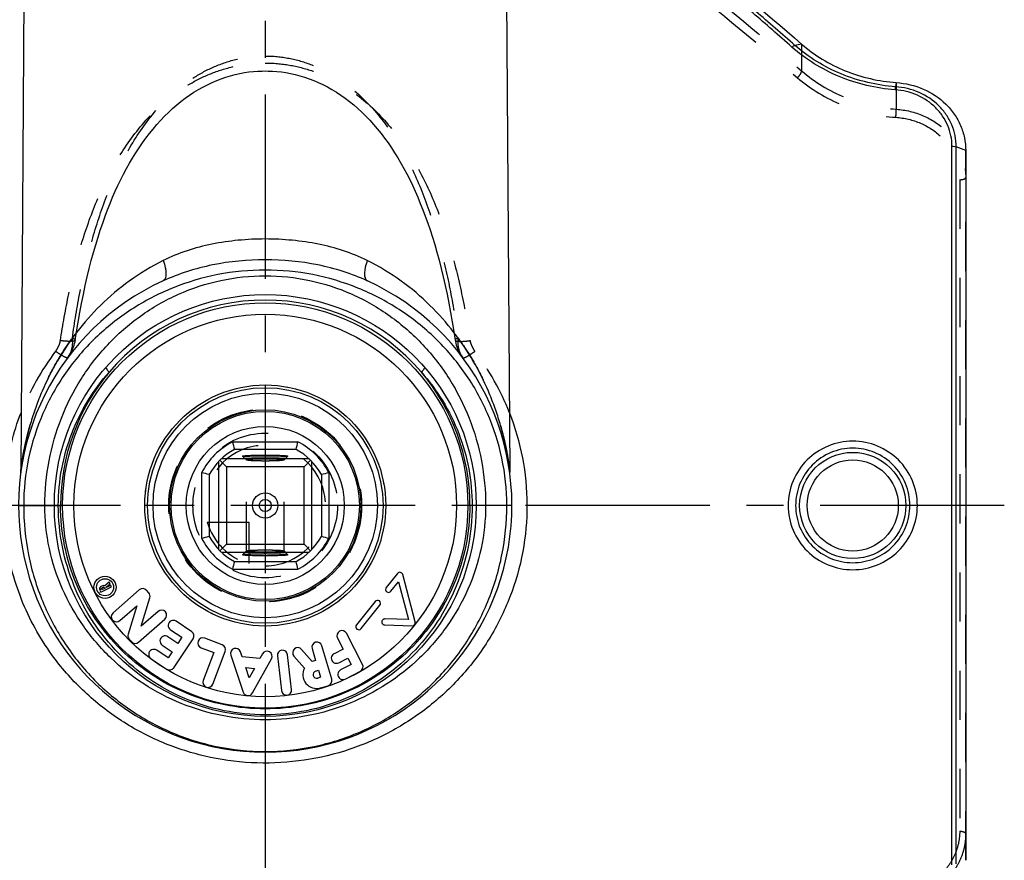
# Model space of a CAD drawing. Header units: millimetres. Extents: x 0 to 1000, y 0 to 1000.
# Tile 3 of 4: x 467 to 598, y 404 to 515. Entities that reach past the tile are written whole.
import ezdxf

# ---------------------------------------------------------------- set-up
doc = ezdxf.new("R2010")
doc.units = ezdxf.units.MM
doc.header["$LTSCALE"] = 65.185185
doc.linetypes.add('CENTER', pattern=[0.6, 0.375, -0.075, 0.075, -0.075])
doc.linetypes.add('HIDDEN', pattern=[0.2, 0.1, -0.1])
doc.layers.get('0').update_dxf_attribs({"linetype": 'CONTINUOUS'})
for name, color, linetype in [('ACHSEN_S', 7, 'CONTINUOUS'), ('DEFAULT_2', 8, 'HIDDEN'), ('FASEN', 7, 'CONTINUOUS'), ('KOERPER', 7, 'CONTINUOUS'), ('KONST.EL_MIT_GEO', 7, 'CONTINUOUS'), ('KURVEN', 7, 'CONTINUOUS')]:
    doc.layers.add(name, color=color, linetype=linetype)

msp = doc.modelspace()

# ---------------------------------------------------------------- linework, layer by layer
at = {"color": 7, "linetype": 'Continuous'}
for p, q in [((495.66, 459.36), (504.34, 459.36)), ((495.91, 458.37), (504.09, 458.37)), ((493.8, 456.73), (493.8, 445.1)), ((493.99, 456.93), (494.85, 456.06)), ((505.81, 457.11), (494.19, 457.11)), ((497, 457.46), (497, 457.46)), ((503, 457.46), (503, 457.46)), ((506.01, 456.93), (505.15, 456.06)), ((506.2, 445.1), (506.2, 456.73)), ((491.55, 455.26), (491.55, 446.57)), ((492.55, 455.01), (492.55, 446.82)), ((505.15, 456.06), (494.85, 456.06)), ((494.85, 456.06), (494.85, 445.76)), ((505.15, 445.76), (505.15, 456.06)), ((507.45, 455.01), (507.45, 446.82)), ((508.45, 455.26), (508.45, 446.57)), ((493.99, 444.9), (494.85, 445.76)), ((494.85, 445.76), (505.15, 445.76)), ((506.01, 444.9), (505.15, 445.76)), ((494.19, 444.71), (505.81, 444.71)), ((495.91, 443.46), (504.09, 443.46)), ((497, 444.37), (497, 444.37)), ((503, 444.37), (503, 444.37)), ((495.66, 442.46), (504.34, 442.46))]:
    msp.add_line(p, q, dxfattribs=at)
at = {"color": 2, "linetype": 'Continuous'}
msp.add_line((502, 450.91), (498, 450.91), dxfattribs=at)
at = {"color": 7, "linetype": 'Continuous'}
for radius in [12.5, 10.5, 1.68, 0.8]:
    msp.add_circle((500, 450.91), radius, dxfattribs=at)
for centre, radius, start, end in [((500, 450.91), 9.5, 117.1908, 152.8092), ((566.39, 476.45), 72.77, 193.5755, 194.386), ((433.61, 476.45), 72.77, 345.614, 346.4245), ((500, 450.91), 9.5, 27.1908, 62.8092), ((500, 450.91), 8.5, 118.7958, 151.2042), ((500, 450.91), 8.5, 28.7958, 61.2042), ((473.92, 382.33), 75.03, 75.6263, 76.4123), ((525.53, 384.52), 72.77, 103.5755, 104.386), ((474.47, 517.31), 72.77, 283.5755, 284.386), ((500, 450.91), 9.5, 207.1908, 242.8092), ((500, 450.91), 8.5, 208.7958, 241.2042), ((500, 450.91), 8.5, 298.7958, 331.2042), ((500, 450.91), 9.5, 297.1908, 332.8092), ((525.53, 517.31), 72.77, 255.614, 256.4245), ((566.39, 425.38), 72.77, 165.614, 166.4245), ((433.61, 425.38), 72.77, 13.5755, 14.386)]:
    msp.add_arc(centre, radius, start, end, dxfattribs=at)
for points, knots in [([(497, 457.46), (497, 457.47), (497.02, 457.48), (497.07, 457.49), (497.14, 457.51), (497.29, 457.53), (497.54, 457.55), (497.9, 457.57), (498.35, 457.59), (498.87, 457.6), (499.42, 457.61), (500, 457.61), (500.58, 457.61), (501.13, 457.6), (501.65, 457.59), (502.1, 457.57), (502.46, 457.55), (502.71, 457.53), (502.86, 457.51), (502.93, 457.49), (502.98, 457.48), (503, 457.47), (503, 457.46)], [0, 0, 0, 0, 0.003434, 0.010995, 0.023081, 0.039668, 0.085818, 0.147807, 0.223285, 0.309396, 0.40283, 0.5, 0.597171, 0.690603, 0.776711, 0.852192, 0.914186, 0.960328, 0.976913, 0.989011, 0.996585, 1, 1, 1, 1]), ([(503, 457.46), (502.99, 457.45), (502.96, 457.44), (502.91, 457.43), (502.83, 457.41), (502.67, 457.39), (502.41, 457.37), (502.05, 457.35), (501.6, 457.34), (501.1, 457.32), (500.56, 457.32), (500, 457.31), (499.44, 457.32), (498.9, 457.32), (498.4, 457.34), (497.96, 457.35), (497.59, 457.37), (497.33, 457.39), (497.17, 457.41), (497.09, 457.43), (497.04, 457.44), (497.01, 457.45), (497, 457.46)], [0, 0, 0, 0, 0.005131, 0.014426, 0.027994, 0.045758, 0.093331, 0.155514, 0.230092, 0.314413, 0.405432, 0.499868, 0.594308, 0.68534, 0.769682, 0.844294, 0.90652, 0.954133, 0.971915, 0.985511, 0.994848, 1, 1, 1, 1]), ([(497, 444.37), (497.01, 444.38), (497.04, 444.39), (497.09, 444.4), (497.17, 444.42), (497.33, 444.44), (497.59, 444.46), (497.96, 444.48), (498.4, 444.49), (498.9, 444.51), (499.44, 444.51), (500, 444.52), (500.56, 444.51), (501.1, 444.51), (501.6, 444.49), (502.05, 444.48), (502.41, 444.46), (502.67, 444.44), (502.83, 444.42), (502.91, 444.4), (502.96, 444.39), (502.99, 444.38), (503, 444.37)], [0, 0, 0, 0, 0.005152, 0.014489, 0.028085, 0.045867, 0.09348, 0.155706, 0.230318, 0.31466, 0.405692, 0.500132, 0.594568, 0.685587, 0.769908, 0.844486, 0.906669, 0.954242, 0.972006, 0.985574, 0.994869, 1, 1, 1, 1]), ([(503, 444.37), (503, 444.36), (502.98, 444.35), (502.93, 444.33), (502.86, 444.32), (502.71, 444.3), (502.46, 444.28), (502.1, 444.26), (501.65, 444.24), (501.13, 444.23), (500.58, 444.22), (500, 444.22), (499.42, 444.22), (498.87, 444.23), (498.35, 444.24), (497.9, 444.26), (497.54, 444.28), (497.29, 444.3), (497.14, 444.32), (497.07, 444.33), (497.02, 444.35), (497, 444.36), (497, 444.37)], [0, 0, 0, 0, 0.003415, 0.010989, 0.023087, 0.039672, 0.085814, 0.147808, 0.223289, 0.309397, 0.402829, 0.5, 0.59717, 0.690604, 0.776715, 0.852193, 0.914182, 0.960332, 0.976919, 0.989005, 0.996566, 1, 1, 1, 1])]:
    msp.add_open_spline(points, degree=3, knots=knots, dxfattribs=at)
at = {"layer": 'ACHSEN_S', "color": 40, "linetype": 'CENTER'}
for p, q in [((500, 661.91), (500, 338.08)), ((598.12, 450.91), (401.88, 450.91))]:
    msp.add_line(p, q, dxfattribs=at)
at = {"layer": 'DEFAULT_2', "color": 8, "linetype": 'HIDDEN'}
for p, q in [((497, 457.46), (497.5, 456.95)), ((497.5, 456.95), (497.5, 456.96)), ((497.5, 444.87), (497.5, 456.96)), ((502.5, 456.95), (503, 457.46)), ((502.5, 444.87), (502.5, 456.96)), ((502.5, 456.96), (502.5, 456.95)), ((497.5, 444.87), (497, 444.37)), ((497.5, 444.87), (497.5, 444.87)), ((503, 444.37), (502.5, 444.87)), ((502.5, 444.87), (502.5, 444.87))]:
    msp.add_line(p, q, dxfattribs=at)
for points, knots in [([(497.5, 456.96), (497.5, 456.98), (497.56, 457), (497.59, 457), (497.62, 457.01)], [0, 0, 0, 0, 0.290962, 1, 1, 1, 1]), ([(502.5, 456.96), (502.49, 456.95), (502.46, 456.94), (502.39, 456.92), (502.24, 456.9), (502, 456.87), (501.7, 456.85), (501.33, 456.84), (500.76, 456.82), (500, 456.81), (499.24, 456.82), (498.67, 456.84), (498.3, 456.85), (498, 456.87), (497.76, 456.9), (497.61, 456.92), (497.54, 456.94), (497.51, 456.95), (497.5, 456.95)], [0, 0, 0, 0, 0.005683, 0.015425, 0.047381, 0.095242, 0.157421, 0.23176, 0.315645, 0.499909, 0.684187, 0.768089, 0.842452, 0.90466, 0.952555, 0.984546, 0.994301, 1, 1, 1, 1]), ([(497.62, 457.01), (497.76, 457.04), (498.12, 457.07), (498.75, 457.1), (499.53, 457.11), (500.24, 457.11), (500.81, 457.11), (501.21, 457.1), (501.57, 457.08), (501.88, 457.06), (502.14, 457.04), (502.32, 457.02), (502.44, 457), (502.49, 456.98), (502.5, 456.97), (502.5, 456.96)], [0, 0, 0, 0, 0.085297, 0.219758, 0.387053, 0.566594, 0.654007, 0.736192, 0.810609, 0.874966, 0.927291, 0.966022, 0.99013, 0.996654, 1, 1, 1, 1]), ([(497.5, 444.87), (497.51, 444.88), (497.54, 444.89), (497.61, 444.91), (497.76, 444.93), (498, 444.96), (498.3, 444.98), (498.67, 444.99), (499.24, 445.01), (500, 445.02), (500.76, 445.01), (501.33, 444.99), (501.7, 444.98), (502, 444.96), (502.24, 444.93), (502.39, 444.91), (502.46, 444.89), (502.49, 444.88), (502.5, 444.87)], [0, 0, 0, 0, 0.005699, 0.015454, 0.047445, 0.09534, 0.157548, 0.231911, 0.315813, 0.500091, 0.684355, 0.76824, 0.842579, 0.904758, 0.952619, 0.984575, 0.994317, 1, 1, 1, 1]), ([(502.38, 444.82), (502.24, 444.79), (501.88, 444.76), (501.25, 444.73), (500.47, 444.72), (499.76, 444.71), (499.19, 444.72), (498.79, 444.73), (498.43, 444.75), (498.12, 444.77), (497.86, 444.79), (497.68, 444.81), (497.56, 444.83), (497.51, 444.85), (497.5, 444.86), (497.5, 444.87)], [0, 0, 0, 0, 0.08509, 0.219439, 0.38671, 0.566299, 0.653753, 0.735985, 0.81045, 0.874852, 0.927217, 0.965981, 0.990106, 0.99663, 1, 1, 1, 1]), ([(502.5, 444.87), (502.5, 444.85), (502.44, 444.83), (502.41, 444.82), (502.38, 444.82)], [0, 0, 0, 0, 0.290875, 1, 1, 1, 1])]:
    msp.add_open_spline(points, degree=3, knots=knots, dxfattribs=at)
at = {"layer": 'FASEN', "color": 7, "linetype": 'Continuous'}
msp.add_line((593, 498.02), (593, 403.81), dxfattribs=at)
for points, knots in [([(550.46, 529.39), (552.19, 528.03), (559.21, 522.41), (566.08, 516.62), (571.21, 512.16)], [0, 0, 0, 0, 0.244059, 1, 1, 1, 1]), ([(571.21, 512.16), (572.92, 510.68), (576.92, 508.26), (581.47, 507.22), (583.78, 507.05)], [0, 0, 0, 0, 0.492991, 1, 1, 1, 1]), ([(583.78, 507.05), (585.01, 506.97), (587.42, 506.4), (589.99, 504.71), (591.52, 502.9), (592.36, 501.38), (592.88, 499.73), (593, 498.59), (593, 498.02)], [0, 0, 0, 0, 0.260125, 0.51294, 0.636543, 0.758399, 0.879257, 1, 1, 1, 1])]:
    msp.add_open_spline(points, degree=3, knots=knots, dxfattribs=at)
at = {"layer": 'KOERPER', "color": 7, "linetype": 'Continuous'}
for p, q in [((468, 525.42), (467.53, 455.36)), ((532, 525.42), (532.47, 455.36)), ((517.55, 441.89), (516.07, 440.03)), ((479.28, 440.72), (478.72, 440.25)), ((479.39, 440.51), (479.28, 440.72)), ((516.69, 439.53), (517.69, 440.77)), ((517.69, 440.77), (519, 435.76)), ((519.89, 435.46), (518.25, 441.74)), ((478.03, 439.69), (478.18, 439.39)), ((478.39, 440.26), (478.18, 440.15)), ((478.18, 439.39), (479.59, 440.11)), ((478.28, 439.7), (478.23, 439.8)), ((478.28, 439.95), (478.5, 440.06)), ((478.69, 439.91), (478.28, 439.7)), ((478.64, 440.01), (478.69, 439.91)), ((478.87, 440.08), (479.39, 440.51)), ((478.9, 440.01), (478.87, 440.08)), ((479.49, 440.31), (478.9, 440.01)), ((479.59, 440.11), (479.49, 440.31)), ((483.28, 439.71), (479.79, 436.66)), ((484.54, 439.31), (484.24, 439.65)), ((483.53, 434.89), (484.68, 438.67)), ((514.58, 438.17), (512.11, 435.07)), ((480.69, 435.64), (482.93, 437.6)), ((482.93, 437.6), (481.79, 433.82)), ((485.78, 436.86), (483.53, 434.89)), ((512.74, 434.57), (515.21, 437.67)), ((483.19, 432.78), (486.68, 435.83)), ((490.25, 434.16), (488.18, 435.54)), ((519, 435.76), (515.9, 435.85)), ((487.42, 434.41), (488.92, 433.41)), ((515.87, 435.05), (519.49, 434.95)), ((481.93, 433.18), (482.23, 432.84)), ((488.39, 432.61), (487.08, 433.49)), ((487.85, 429.36), (490.43, 433.21)), ((488.92, 433.41), (488.39, 432.61)), ((494.3, 432.42), (491.97, 433.3)), ((509.59, 433.32), (510.34, 431.86)), ((512.92, 429.82), (510.8, 433.95)), ((487.1, 430.68), (485.59, 431.69)), ((486.32, 432.36), (487.63, 431.48)), ((487.63, 431.48), (487.1, 430.68)), ((491.49, 432.03), (493.18, 431.39)), ((493.18, 431.39), (491.77, 427.68)), ((493.04, 427.2), (494.69, 431.54)), ((496.94, 430.8), (496.71, 431.49)), ((506.23, 430.21), (504.83, 431.8)), ((506.22, 431.91), (506.68, 430.33)), ((508.82, 427.84), (507.52, 432.29)), ((510.34, 431.86), (509.13, 431.24)), ((484.84, 430.56), (486.9, 429.17)), ((495.42, 431.06), (497.06, 426.14)), ((499.28, 430.58), (496.94, 430.8)), ((498.3, 426.02), (500.82, 430.56)), ((499.63, 431.22), (499.28, 430.58)), ((501.61, 430.94), (502.14, 426.33)), ((503.49, 426.48), (502.96, 431.09)), ((503.81, 430.91), (505.2, 429.32)), ((506.68, 430.33), (506.23, 430.21)), ((509.75, 430.03), (510.96, 430.66)), ((510.96, 430.66), (511.4, 429.8)), ((497.41, 429.39), (498.56, 429.28)), ((497.86, 428.03), (497.41, 429.39)), ((498.56, 429.28), (497.86, 428.03)), ((506.69, 428.92), (507.06, 429.03)), ((507.06, 429.03), (507.33, 428.11)), ((511.4, 429.8), (510, 429.08)), ((510.62, 427.87), (512.63, 428.91)), ((507.33, 428.11), (506.96, 428)), ((507.34, 426.7), (508.36, 426.99))]:
    msp.add_line(p, q, dxfattribs=at)
for centre, radius in [((500, 450.91), 12.7), ((478.73, 440.05), 1.47), ((478.73, 440.05), 1.13)]:
    msp.add_circle(centre, radius, dxfattribs=at)
for centre, radius, start, end in [((517.86, 441.64), 0.4, 14.6262, 141.4162), ((478.33, 439.85), 0.34, 117.0544, 207.0544), ((478.33, 439.85), 0.11, 117.0544, 207.0544), ((478.55, 439.96), 0.34, 59.7468, 117.0544), ((478.55, 439.96), 0.11, 27.0544, 117.0544), ((483.73, 439.2), 0.68, 41.1846, 131.1846), ((484.03, 438.86), 0.68, 343.1846, 41.1846), ((516.38, 439.78), 0.4, 141.4162, 321.4162), ((514.9, 437.92), 0.4, 321.4162, 141.4162), ((480.24, 436.15), 0.68, 131.1846, 311.1846), ((486.23, 436.34), 0.68, 311.1846, 131.1846), ((487.8, 434.98), 0.68, 56.1209, 236.1209), ((515.88, 435.45), 0.4, 88.2862, 268.4445), ((519.5, 435.35), 0.4, 268.4445, 14.6262), ((489.87, 433.59), 0.68, 326.1209, 56.1209), ((510.19, 433.63), 0.68, 27.3, 207.3), ((512.43, 434.82), 0.4, 141.4162, 321.4162), ((482.44, 433.63), 0.68, 163.1846, 221.1846), ((482.74, 433.29), 0.68, 221.1846, 311.1846), ((486.7, 432.93), 0.68, 56.1209, 236.1209), ((491.73, 432.66), 0.68, 69.1771, 249.1771), ((506.87, 432.1), 0.68, 16.258, 196.258), ((485.21, 431.13), 0.68, 56.1209, 236.1209), ((494.05, 431.78), 0.68, 339.1771, 69.1771), ((496.07, 431.27), 0.68, 18.4131, 198.4131), ((500.23, 430.89), 0.68, 330.9131, 150.9131), ((502.29, 431.02), 0.68, 6.5547, 186.5547), ((504.32, 431.36), 0.68, 41.258, 221.258), ((509.44, 430.64), 0.68, 117.3, 297.3), ((487.28, 429.74), 0.68, 236.1209, 326.1209), ((506.83, 428.46), 1.84, 152.1076, 286.258), ((506.83, 428.46), 0.48, 106.258, 286.258), ((510.31, 428.47), 0.68, 117.3, 297.3), ((512.32, 429.51), 0.68, 297.3, 27.3), ((492.41, 427.44), 0.68, 159.1771, 339.1771), ((508.17, 427.65), 0.68, 286.258, 16.258), ((502.82, 426.41), 0.68, 186.5547, 6.5547), ((497.71, 426.35), 0.68, 198.4131, 330.9131)]:
    msp.add_arc(centre, radius, start, end, dxfattribs=at)
at = {"layer": 'KONST.EL_MIT_GEO', "color": 7, "linetype": 'Continuous'}
for p, q in [((571.21, 512.16), (570.32, 511.99)), ((583.78, 507.05), (583.69, 506.5)), ((591.17, 403.23), (591.17, 498.6)), ((593, 498.02), (591.73, 498.51)), ((591.73, 403.32), (591.73, 498.51)), ((467.25, 450.91), (473.1, 450.91)), ((532.75, 450.91), (526.9, 450.91))]:
    msp.add_line(p, q, dxfattribs=at)
at = {"layer": 'KONST.EL_MIT_GEO', "color": 8, "linetype": 'HIDDEN'}
for p, q in [((571.21, 512.16), (571.21, 508.61)), ((583.78, 507.05), (583.78, 503.51)), ((593, 403.81), (593, 498.02)), ((592.2, 494.16), (592.2, 407.67)), ((473.77, 470.52), (473.77, 470.52)), ((526.23, 470.52), (526.23, 470.52))]:
    msp.add_line(p, q, dxfattribs=at)
for points in [[(474.78, 472.86), (474.95, 473.98), (475.16, 475.26), (475.38, 476.52), (475.61, 477.74), (475.85, 478.94), (476.1, 480.12), (476.36, 481.26), (476.63, 482.37), (476.91, 483.45), (477.2, 484.5), (477.49, 485.52), (477.8, 486.51), (478.1, 487.47), (478.42, 488.4), (478.74, 489.3), (479.07, 490.17), (479.4, 491.01), (479.74, 491.83), (480.09, 492.63), (480.45, 493.41), (480.82, 494.17), (481.2, 494.91), (481.58, 495.64), (481.98, 496.35), (482.39, 497.04), (482.81, 497.73), (483.25, 498.39), (483.69, 499.04), (484.15, 499.68), (484.62, 500.3), (485.11, 500.89), (485.6, 501.47), (486.11, 502.04), (486.63, 502.58), (487.16, 503.1), (487.7, 503.6), (488.25, 504.08), (488.81, 504.53), (489.38, 504.97), (489.96, 505.37), (490.54, 505.76), (491.13, 506.12), (491.73, 506.46), (492.34, 506.77), (492.94, 507.06), (493.56, 507.32), (494.17, 507.56), (494.78, 507.77), (495.4, 507.95), (496.01, 508.12), (496.62, 508.25), (497.23, 508.37), (497.83, 508.46), (498.43, 508.52), (499.02, 508.57), (499.6, 508.59), (500, 508.6)], [(500, 508.6), (500.39, 508.59), (500.97, 508.57), (501.56, 508.52), (502.15, 508.46), (502.75, 508.37), (503.36, 508.26), (503.97, 508.12), (504.59, 507.96), (505.2, 507.77), (505.82, 507.56), (506.43, 507.32), (507.04, 507.06), (507.65, 506.78), (508.26, 506.47), (508.85, 506.13), (509.45, 505.77), (510.03, 505.38), (510.61, 504.97), (511.18, 504.54), (511.74, 504.09), (512.29, 503.61), (512.83, 503.11), (513.36, 502.59), (513.88, 502.05), (514.39, 501.49), (514.88, 500.9), (515.37, 500.31), (515.84, 499.69), (516.3, 499.05), (516.75, 498.4), (517.18, 497.74), (517.6, 497.06), (518.01, 496.36), (518.41, 495.65), (518.8, 494.92), (519.18, 494.18), (519.54, 493.42), (519.9, 492.64), (520.25, 491.85), (520.59, 491.02), (520.93, 490.18), (521.25, 489.31), (521.58, 488.41), (521.89, 487.49), (522.2, 486.53), (522.5, 485.54), (522.8, 484.52), (523.08, 483.47), (523.36, 482.39), (523.63, 481.27), (523.89, 480.13), (524.14, 478.96), (524.38, 477.76), (524.61, 476.53), (524.83, 475.28), (525.04, 473.99), (525.22, 472.86)], [(473.77, 470.52), (473.82, 470.59), (473.97, 470.81), (474.11, 471.04), (474.24, 471.27), (474.36, 471.5), (474.46, 471.73), (474.55, 471.96), (474.63, 472.19), (474.69, 472.42), (474.75, 472.64), (474.78, 472.86)], [(525.22, 472.86), (525.25, 472.66), (525.3, 472.44), (525.36, 472.21), (525.44, 471.98), (525.53, 471.75), (525.63, 471.52), (525.75, 471.29), (525.88, 471.06), (526.02, 470.83), (526.17, 470.6), (526.23, 470.52)]]:
    msp.add_lwpolyline(points, dxfattribs=at)
at = {"layer": 'KONST.EL_MIT_GEO', "color": 7, "linetype": 'Continuous'}
for points in [[(467.53, 455.36), (467.53, 455.31), (467.53, 455.25), (467.52, 455.19), (467.52, 455.13), (467.51, 455.07), (467.51, 455.01)], [(532.49, 455.01), (532.49, 455.06), (532.48, 455.12), (532.48, 455.18), (532.47, 455.24), (532.47, 455.3), (532.47, 455.36)]]:
    msp.add_lwpolyline(points, dxfattribs=at)
for centre, radius in [((500, 450.91), 28), ((500, 450.91), 26.9), ((500, 450.91), 25.4), ((500, 450.91), 16), ((500, 450.91), 15.64), ((500, 450.91), 14.9), ((578, 450.91), 7.05), ((578, 450.91), 6.05)]:
    msp.add_circle(centre, radius, dxfattribs=at)
for centre, radius, start, end in [((500, 450.91), 32.75, 114.4672, 65.5328), ((500, 450.91), 27.27, 90.0015, 139.4925), ((500, 450.91), 27.27, 40.5075, 89.9985), ((500.37, 450.93), 27.54, 140.0156, 180.0314), ((499.63, 450.93), 27.54, 359.9686, 39.9844)]:
    msp.add_arc(centre, radius, start, end, dxfattribs=at)
at = {"layer": 'KONST.EL_MIT_GEO', "color": 8, "linetype": 'HIDDEN'}
for centre, start, end in [((499.27, 450.79), 142.7725, 158.5688), ((500.73, 450.79), 21.4312, 37.2275)]:
    msp.add_arc(centre, 34.04, start, end, dxfattribs=at)
at = {"layer": 'KONST.EL_MIT_GEO', "color": 7, "linetype": 'Continuous'}
for points, knots in [([(569.92, 511.76), (568.2, 513.29), (561.4, 519.23), (554.46, 525.01), (549.21, 529.22)], [0, 0, 0, 0, 0.254674, 1, 1, 1, 1]), ([(570.32, 511.99), (568.59, 513.51), (561.77, 519.43), (554.83, 525.2), (549.56, 529.4)], [0, 0, 0, 0, 0.254666, 1, 1, 1, 1]), ([(569.92, 511.76), (569.99, 511.82), (570.11, 511.91), (570.25, 511.98), (570.32, 511.99)], [0, 0, 0, 0, 0.573153, 1, 1, 1, 1]), ([(583.64, 506.1), (581.1, 506.28), (576.12, 507.45), (571.77, 510.13), (569.92, 511.76)], [0, 0, 0, 0, 0.508143, 1, 1, 1, 1]), ([(583.69, 506.5), (581.21, 506.68), (576.37, 507.81), (572.12, 510.41), (570.32, 511.99)], [0, 0, 0, 0, 0.508176, 1, 1, 1, 1]), ([(583.64, 506.1), (583.65, 506.18), (583.66, 506.32), (583.68, 506.45), (583.69, 506.5)], [0, 0, 0, 0, 0.616303, 1, 1, 1, 1]), ([(591.17, 498.6), (591.17, 499.07), (591.07, 500.01), (590.65, 501.37), (589.97, 502.64), (588.72, 504.13), (586.63, 505.55), (584.65, 506.03), (583.64, 506.1)], [0, 0, 0, 0, 0.120994, 0.242109, 0.364143, 0.487782, 0.740275, 1, 1, 1, 1]), ([(591.73, 498.51), (591.73, 499.01), (591.63, 500.02), (591.19, 501.47), (590.45, 502.82), (589.12, 504.41), (586.88, 505.92), (584.76, 506.43), (583.69, 506.5)], [0, 0, 0, 0, 0.120915, 0.241954, 0.363939, 0.487566, 0.740135, 1, 1, 1, 1]), ([(591.17, 498.6), (591.22, 498.6), (591.41, 498.59), (591.6, 498.56), (591.73, 498.51)], [0, 0, 0, 0, 0.271902, 1, 1, 1, 1]), ([(500, 486.29), (498.81, 486.29), (496.43, 486.17), (491.83, 485.51), (488.49, 484.45), (486.45, 483.43)], [0, 0, 0, 0, 0.257044, 0.511031, 1, 1, 1, 1]), ([(513.55, 483.43), (511.51, 484.45), (508.17, 485.51), (503.57, 486.17), (501.19, 486.29), (500, 486.29)], [0, 0, 0, 0, 0.488969, 0.742956, 1, 1, 1, 1]), ([(486.45, 483.43), (484.88, 482.65), (481.94, 480.87), (478.1, 477.61), (474.9, 474), (472.33, 470.15), (470.64, 466.8), (469.56, 464.08), (468.89, 462.05), (468.35, 460.05), (468, 458.41), (467.78, 457.17), (467.67, 456.46), (467.6, 455.96), (467.57, 455.67), (467.54, 455.48), (467.53, 455.38), (467.53, 455.36)], [0, 0, 0, 0, 0.149221, 0.291259, 0.427109, 0.557843, 0.684277, 0.746008, 0.806624, 0.86578, 0.922469, 0.949026, 0.973112, 0.983509, 0.992069, 0.997897, 1, 1, 1, 1]), ([(500, 483.54), (497.65, 483.54), (493, 483.09), (488.53, 481.68), (486.44, 480.72)], [0, 0, 0, 0, 0.50523, 1, 1, 1, 1]), ([(486.45, 483.43), (486.57, 483.13), (486.7, 482.67), (486.8, 482.07), (486.85, 481.48), (486.74, 480.86), (486.44, 480.72)], [0, 0, 0, 0, 0.346859, 0.502391, 0.64129, 1, 1, 1, 1]), ([(513.56, 480.72), (511.47, 481.68), (507, 483.09), (502.35, 483.54), (500, 483.54)], [0, 0, 0, 0, 0.49477, 1, 1, 1, 1]), ([(513.55, 483.43), (513.43, 483.13), (513.3, 482.67), (513.2, 482.07), (513.15, 481.48), (513.26, 480.86), (513.56, 480.72)], [0, 0, 0, 0, 0.34686, 0.502392, 0.641292, 1, 1, 1, 1]), ([(532.47, 455.36), (532.46, 455.45), (532.42, 455.77), (532.34, 456.36), (532.22, 457.17), (532, 458.41), (531.65, 460.05), (531.11, 462.05), (530.44, 464.08), (529.36, 466.8), (527.67, 470.15), (525.1, 474), (521.9, 477.61), (518.06, 480.87), (515.12, 482.65), (513.55, 483.43)], [0, 0, 0, 0, 0.007941, 0.0269, 0.050992, 0.077549, 0.134237, 0.193391, 0.254006, 0.315735, 0.442169, 0.572907, 0.70876, 0.850791, 1, 1, 1, 1]), ([(500, 482.16), (497.89, 482.16), (493.68, 481.76), (487.64, 479.97), (482.13, 477.09), (477.3, 473.26), (473.31, 468.59), (470.29, 463.19), (468.37, 457.22), (467.93, 453.02), (467.93, 450.92)], [0, 0, 0, 0, 0.127536, 0.253798, 0.378195, 0.50108, 0.623569, 0.747084, 0.872655, 1, 1, 1, 1]), ([(470.74, 450.91), (470.74, 452.9), (471.11, 456.85), (472.75, 462.54), (475.39, 467.77), (478.95, 472.38), (483.33, 476.22), (488.42, 479.15), (494.06, 480.99), (498.02, 481.41), (500, 481.41)], [0, 0, 0, 0, 0.126845, 0.252506, 0.376638, 0.499812, 0.623061, 0.747359, 0.87314, 1, 1, 1, 1]), ([(532.07, 450.92), (532.07, 453.02), (531.63, 457.22), (529.71, 463.19), (526.69, 468.59), (522.7, 473.26), (517.87, 477.09), (512.36, 479.97), (506.32, 481.76), (502.11, 482.16), (500, 482.16)], [0, 0, 0, 0, 0.127345, 0.252916, 0.376431, 0.49892, 0.621806, 0.746203, 0.872464, 1, 1, 1, 1]), ([(500, 481.41), (501.98, 481.41), (505.94, 480.99), (511.58, 479.15), (516.67, 476.22), (521.05, 472.38), (524.61, 467.77), (527.25, 462.54), (528.89, 456.85), (529.26, 452.9), (529.26, 450.91)], [0, 0, 0, 0, 0.12686, 0.252641, 0.376939, 0.500189, 0.623362, 0.747494, 0.873155, 1, 1, 1, 1]), ([(472.53, 450.91), (472.53, 452.55), (472.84, 455.81), (474.17, 460.51), (476.31, 464.85), (478.22, 467.43), (479.27, 468.63)], [0, 0, 0, 0, 0.253322, 0.504657, 0.753295, 1, 1, 1, 1]), ([(478.87, 469.28), (478.85, 469.26), (478.85, 469.19), (478.88, 469.11), (478.95, 468.99), (479.08, 468.83), (479.2, 468.7), (479.27, 468.63)], [0, 0, 0, 0, 0.116287, 0.208534, 0.325903, 0.628659, 1, 1, 1, 1]), ([(521.13, 469.28), (521.15, 469.26), (521.15, 469.19), (521.12, 469.11), (521.05, 468.99), (520.92, 468.83), (520.8, 468.7), (520.73, 468.63)], [0, 0, 0, 0, 0.116287, 0.208534, 0.325903, 0.628659, 1, 1, 1, 1]), ([(520.73, 468.63), (521.78, 467.43), (523.69, 464.85), (525.83, 460.51), (527.16, 455.81), (527.47, 452.55), (527.47, 450.91)], [0, 0, 0, 0, 0.246705, 0.495343, 0.746678, 1, 1, 1, 1]), ([(471.68, 431.09), (470.04, 433.36), (467.31, 438.33), (465.17, 446.57), (465.15, 455.09), (466.56, 460.61), (467.58, 463.23)], [0, 0, 0, 0, 0.24906, 0.499193, 0.749849, 1, 1, 1, 1]), ([(532.42, 463.23), (533.18, 461.29), (534.34, 457.27), (534.94, 451.02), (534.38, 444.76), (532.67, 438.73), (529.9, 433.12), (526.16, 428.13), (521.59, 423.89), (516.34, 420.52), (510.55, 418.14), (504.42, 416.81), (498.15, 416.58), (491.93, 417.46), (485.98, 419.42), (480.49, 422.39), (475.62, 426.29), (472.89, 429.42), (471.68, 431.09)], [0, 0, 0, 0, 0.062623, 0.125387, 0.188154, 0.250783, 0.313205, 0.375455, 0.437652, 0.499941, 0.562424, 0.625107, 0.687896, 0.750639, 0.81321, 0.875571, 0.937789, 1, 1, 1, 1]), ([(586.58, 450.91), (586.58, 452.03), (586.13, 454.28), (584.22, 457.11), (581.36, 459), (578, 459.66), (574.64, 459), (571.78, 457.11), (569.87, 454.28), (569.42, 452.03), (569.42, 450.91)], [0, 0, 0, 0, 0.125008, 0.24998, 0.374962, 0.5, 0.625038, 0.75002, 0.874992, 1, 1, 1, 1]), ([(585.58, 450.91), (585.58, 451.9), (585.19, 453.9), (583.51, 456.42), (580.98, 458.12), (578, 458.71), (575.02, 458.12), (572.49, 456.42), (570.81, 453.9), (570.42, 451.9), (570.42, 450.91)], [0, 0, 0, 0, 0.125032, 0.250004, 0.374972, 0.5, 0.625028, 0.749996, 0.874968, 1, 1, 1, 1]), ([(467.93, 450.92), (467.93, 448.72), (468.36, 444.35), (470.24, 438.12), (473.23, 432.48), (477.18, 427.62), (481.94, 423.64), (487.42, 420.63), (493.51, 418.7), (497.82, 418.26), (500, 418.26)], [0, 0, 0, 0, 0.12969, 0.257377, 0.382102, 0.504177, 0.624897, 0.746331, 0.871042, 1, 1, 1, 1]), ([(500, 422.46), (498.09, 422.46), (494.28, 422.83), (488.81, 424.45), (483.79, 427.06), (479.38, 430.55), (475.7, 434.82), (472.91, 439.75), (471.14, 445.19), (470.74, 449.01), (470.74, 450.91)], [0, 0, 0, 0, 0.1266, 0.252105, 0.376265, 0.499659, 0.623199, 0.747671, 0.87339, 1, 1, 1, 1]), ([(500, 423.12), (498.17, 423.12), (494.51, 423.49), (489.29, 425.11), (484.53, 427.71), (480.4, 431.17), (477.01, 435.36), (474.47, 440.17), (472.89, 445.42), (472.53, 449.08), (472.53, 450.91)], [0, 0, 0, 0, 0.126756, 0.252252, 0.376235, 0.499402, 0.6228, 0.747285, 0.87316, 1, 1, 1, 1]), ([(527.17, 450.92), (527.17, 449.12), (526.81, 445.54), (525.22, 440.42), (522.67, 435.74), (519.29, 431.66), (515.19, 428.32), (510.49, 425.82), (505.37, 424.26), (500, 423.73), (494.63, 424.26), (489.51, 425.82), (484.81, 428.32), (480.71, 431.66), (477.33, 435.74), (474.78, 440.42), (473.19, 445.54), (472.83, 449.12), (472.83, 450.92)], [0, 0, 0, 0, 0.063234, 0.126065, 0.188324, 0.250155, 0.311923, 0.374047, 0.43678, 0.5, 0.56322, 0.625953, 0.688077, 0.749845, 0.811676, 0.873935, 0.936766, 1, 1, 1, 1]), ([(500, 418.26), (502.18, 418.26), (506.49, 418.7), (512.58, 420.63), (518.06, 423.64), (522.82, 427.62), (526.77, 432.48), (529.76, 438.12), (531.64, 444.35), (532.07, 448.72), (532.07, 450.92)], [0, 0, 0, 0, 0.128958, 0.253669, 0.375104, 0.495823, 0.617898, 0.742623, 0.87031, 1, 1, 1, 1]), ([(527.47, 450.91), (527.47, 449.08), (527.11, 445.42), (525.53, 440.17), (522.99, 435.36), (519.6, 431.17), (515.47, 427.71), (510.71, 425.11), (505.49, 423.49), (501.83, 423.12), (500, 423.12)], [0, 0, 0, 0, 0.12684, 0.252715, 0.3772, 0.500598, 0.623765, 0.747748, 0.873244, 1, 1, 1, 1]), ([(529.26, 450.91), (529.26, 449.01), (528.86, 445.19), (527.09, 439.75), (524.3, 434.82), (520.62, 430.55), (516.21, 427.06), (511.19, 424.45), (505.72, 422.83), (501.91, 422.46), (500, 422.46)], [0, 0, 0, 0, 0.12661, 0.252329, 0.376801, 0.500341, 0.623735, 0.747895, 0.8734, 1, 1, 1, 1]), ([(569.42, 450.91), (569.42, 449.8), (569.87, 447.55), (571.78, 444.72), (574.64, 442.83), (578, 442.16), (581.36, 442.83), (584.22, 444.72), (586.13, 447.55), (586.58, 449.8), (586.58, 450.91)], [0, 0, 0, 0, 0.125008, 0.24998, 0.374963, 0.5, 0.625037, 0.75002, 0.874992, 1, 1, 1, 1]), ([(570.42, 450.91), (570.42, 449.93), (570.81, 447.93), (572.49, 445.4), (575.02, 443.71), (578, 443.12), (580.98, 443.71), (583.51, 445.4), (585.19, 447.93), (585.58, 449.93), (585.58, 450.91)], [0, 0, 0, 0, 0.125032, 0.250005, 0.374973, 0.5, 0.625027, 0.749996, 0.874968, 1, 1, 1, 1])]:
    msp.add_open_spline(points, degree=3, knots=knots, dxfattribs=at)
at = {"layer": 'KONST.EL_MIT_GEO', "color": 8, "linetype": 'HIDDEN'}
for points, knots in [([(550.46, 525.7), (552.19, 524.36), (559.22, 518.79), (566.1, 513.04), (571.21, 508.61)], [0, 0, 0, 0, 0.244711, 1, 1, 1, 1]), ([(549.9, 524.68), (551.63, 523.34), (558.65, 517.82), (565.53, 512.11), (570.65, 507.7)], [0, 0, 0, 0, 0.244754, 1, 1, 1, 1]), ([(474.39, 473.14), (474.68, 475.2), (475.35, 479.3), (476.72, 485.35), (478.55, 491.22), (480.97, 496.82), (484.15, 502), (487.64, 505.74), (490.99, 508.1), (493.79, 509.49), (496.83, 510.38), (498.94, 510.58), (500, 510.58)], [0, 0, 0, 0, 0.126967, 0.25274, 0.377216, 0.500488, 0.623054, 0.746047, 0.808411, 0.871561, 0.935516, 1, 1, 1, 1]), ([(500, 510.58), (501.06, 510.58), (503.17, 510.38), (506.21, 509.49), (509.01, 508.1), (512.36, 505.74), (515.85, 502), (519.03, 496.82), (521.45, 491.22), (523.28, 485.35), (524.65, 479.3), (525.32, 475.2), (525.61, 473.14)], [0, 0, 0, 0, 0.064485, 0.128439, 0.191589, 0.253952, 0.376945, 0.499509, 0.622788, 0.747262, 0.873032, 1, 1, 1, 1]), ([(472.8, 472.8), (473.12, 474.88), (473.85, 479.02), (475.35, 485.11), (477.36, 490.98), (480.02, 496.53), (483.5, 501.61), (487.25, 505.18), (490.77, 507.39), (493.67, 508.66), (496.78, 509.46), (498.93, 509.65), (500, 509.65)], [0, 0, 0, 0, 0.126968, 0.25258, 0.376754, 0.499681, 0.622039, 0.745181, 0.807759, 0.871157, 0.935335, 1, 1, 1, 1]), ([(500, 509.65), (501.07, 509.65), (503.22, 509.46), (506.33, 508.66), (509.23, 507.39), (512.75, 505.18), (516.5, 501.61), (519.98, 496.53), (522.64, 490.98), (524.65, 485.11), (526.15, 479.02), (526.88, 474.88), (527.2, 472.8)], [0, 0, 0, 0, 0.064665, 0.128843, 0.19224, 0.254817, 0.377958, 0.500315, 0.623248, 0.747423, 0.873031, 1, 1, 1, 1]), ([(570.65, 507.7), (570.8, 507.84), (571, 508.07), (571.17, 508.39), (571.21, 508.54), (571.21, 508.61)], [0, 0, 0, 0, 0.574832, 0.821865, 1, 1, 1, 1]), ([(571.21, 508.61), (572.91, 507.13), (576.91, 504.72), (581.46, 503.68), (583.78, 503.51)], [0, 0, 0, 0, 0.491673, 1, 1, 1, 1]), ([(570.65, 507.7), (572.42, 506.18), (576.58, 503.68), (581.31, 502.61), (583.72, 502.44)], [0, 0, 0, 0, 0.491781, 1, 1, 1, 1]), ([(583.72, 502.44), (583.74, 502.64), (583.76, 503), (583.78, 503.36), (583.78, 503.51)], [0, 0, 0, 0, 0.566344, 1, 1, 1, 1]), ([(583.78, 503.51), (585.01, 503.43), (587.42, 502.86), (589.99, 501.17), (591.52, 499.36), (592.37, 497.83), (592.88, 496.18), (593, 495.04), (593, 494.46)], [0, 0, 0, 0, 0.25993, 0.512502, 0.636101, 0.758049, 0.879067, 1, 1, 1, 1]), ([(583.72, 502.44), (584.85, 502.36), (587.05, 501.85), (589.42, 500.31), (590.83, 498.65), (591.61, 497.26), (592.09, 495.74), (592.2, 494.68), (592.2, 494.16)], [0, 0, 0, 0, 0.259677, 0.512138, 0.635748, 0.757756, 0.878891, 1, 1, 1, 1]), ([(592.2, 494.16), (592.3, 494.16), (592.49, 494.17), (592.72, 494.22), (592.86, 494.29), (592.95, 494.35), (593, 494.42), (593, 494.46)], [0, 0, 0, 0, 0.338566, 0.633853, 0.754801, 0.854895, 1, 1, 1, 1]), ([(467.53, 455.36), (467.53, 455.32), (467.56, 455.61), (467.58, 455.74), (467.63, 456.19), (467.7, 456.63), (467.78, 457.15), (467.9, 457.89), (468.09, 458.85), (468.36, 460.03), (468.67, 461.23), (469.02, 462.44), (469.43, 463.66), (469.88, 464.87), (470.54, 466.5), (471.49, 468.51), (472.83, 470.87), (473.85, 472.39), (474.39, 473.14)], [0, 0, 0, 0, 0.005492, 0.020288, 0.041282, 0.066091, 0.093291, 0.122071, 0.182614, 0.245627, 0.310199, 0.375885, 0.442451, 0.509771, 0.57778, 0.71576, 0.856427, 1, 1, 1, 1]), ([(472.16, 471.38), (472.32, 471.59), (472.59, 472.04), (472.77, 472.54), (472.8, 472.8)], [0, 0, 0, 0, 0.501198, 1, 1, 1, 1]), ([(474.78, 472.86), (474.78, 472.84), (474.72, 472.78), (474.6, 472.74), (474.41, 472.71), (474.06, 472.69), (473.51, 472.71), (473.05, 472.76), (472.8, 472.8)], [0, 0, 0, 0, 0.037948, 0.101023, 0.194192, 0.316066, 0.629902, 1, 1, 1, 1]), ([(473.77, 470.52), (474.04, 470.88), (474.43, 471.74), (474.47, 472.68), (474.39, 473.14)], [0, 0, 0, 0, 0.492401, 1, 1, 1, 1]), ([(474.39, 473.14), (474.45, 473.12), (474.55, 473.07), (474.68, 473), (474.76, 472.94), (474.79, 472.88), (474.78, 472.86)], [0, 0, 0, 0, 0.380285, 0.67096, 0.871115, 1, 1, 1, 1]), ([(525.61, 473.14), (525.55, 473.12), (525.45, 473.07), (525.32, 473), (525.24, 472.94), (525.21, 472.88), (525.22, 472.86)], [0, 0, 0, 0, 0.380288, 0.670965, 0.871118, 1, 1, 1, 1]), ([(525.22, 472.86), (525.22, 472.84), (525.28, 472.78), (525.4, 472.74), (525.59, 472.71), (525.94, 472.69), (526.49, 472.71), (526.95, 472.76), (527.2, 472.8)], [0, 0, 0, 0, 0.037949, 0.101025, 0.194197, 0.316072, 0.629908, 1, 1, 1, 1]), ([(525.61, 473.14), (525.53, 472.68), (525.57, 471.74), (525.96, 470.88), (526.23, 470.52)], [0, 0, 0, 0, 0.507601, 1, 1, 1, 1]), ([(525.61, 473.14), (526.15, 472.39), (527.17, 470.87), (528.51, 468.51), (529.46, 466.5), (530.12, 464.87), (530.57, 463.66), (530.98, 462.44), (531.33, 461.23), (531.64, 460.03), (531.91, 458.85), (532.1, 457.89), (532.22, 457.15), (532.3, 456.64), (532.37, 456.17), (532.41, 455.84), (532.44, 455.59), (532.45, 455.51), (532.47, 455.32), (532.47, 455.36)], [0, 0, 0, 0, 0.143576, 0.284248, 0.422232, 0.490243, 0.557565, 0.624133, 0.68982, 0.754394, 0.817408, 0.87795, 0.90673, 0.933931, 0.958736, 0.979722, 0.988081, 0.994511, 1, 1, 1, 1]), ([(527.2, 472.8), (527.23, 472.54), (527.41, 472.04), (527.68, 471.59), (527.84, 471.38)], [0, 0, 0, 0, 0.498802, 1, 1, 1, 1]), ([(473.77, 470.52), (473.75, 470.5), (473.69, 470.49), (473.51, 470.55), (473.18, 470.71), (472.71, 471), (472.35, 471.25), (472.16, 471.38)], [0, 0, 0, 0, 0.032067, 0.091859, 0.303948, 0.620059, 1, 1, 1, 1]), ([(526.23, 470.52), (526.25, 470.5), (526.31, 470.49), (526.49, 470.55), (526.82, 470.71), (527.29, 471), (527.65, 471.25), (527.84, 471.38)], [0, 0, 0, 0, 0.032066, 0.091859, 0.303948, 0.620059, 1, 1, 1, 1]), ([(592.2, 407.67), (592.2, 407.14), (592.09, 406.09), (591.61, 404.57), (590.83, 403.18), (589.42, 401.52), (587.05, 399.98), (584.85, 399.46), (583.72, 399.39)], [0, 0, 0, 0, 0.121109, 0.242244, 0.364252, 0.487862, 0.740323, 1, 1, 1, 1]), ([(593, 407.37), (593, 406.79), (592.88, 405.65), (592.37, 403.99), (591.52, 402.47), (589.99, 400.66), (587.42, 398.97), (585.01, 398.4), (583.78, 398.32)], [0, 0, 0, 0, 0.120933, 0.241951, 0.363899, 0.487498, 0.74007, 1, 1, 1, 1]), ([(592.2, 407.67), (592.3, 407.67), (592.49, 407.66), (592.72, 407.6), (592.86, 407.54), (592.95, 407.48), (593, 407.41), (593, 407.37)], [0, 0, 0, 0, 0.338566, 0.633853, 0.754801, 0.854895, 1, 1, 1, 1])]:
    msp.add_open_spline(points, degree=3, knots=knots, dxfattribs=at)
at = {"layer": 'KURVEN', "color": 8, "linetype": 'HIDDEN'}
for p, q in [((500, 466.91), (500, 434.91)), ((516, 450.91), (484, 450.91)), ((492.31, 448.71), (497.8, 448.71)), ((497.8, 448.71), (497.8, 443.22))]:
    msp.add_line(p, q, dxfattribs=at)
for radius in [16, 12.8, 9.6]:
    msp.add_circle((500, 450.91), radius, dxfattribs=at)
for start, end in [(270, 180), (195.962, 254.038)]:
    msp.add_arc((500, 450.91), 8, start, end, dxfattribs=at)

doc.saveas('drawing.dxf')
